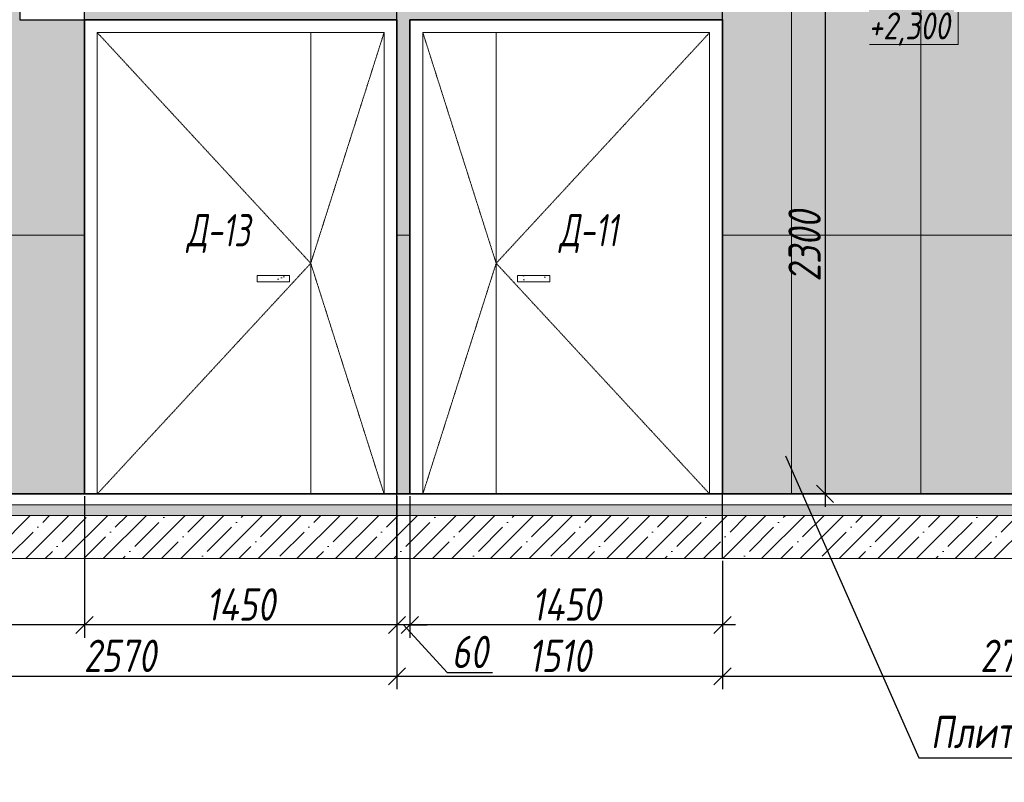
# Model space of a CAD drawing. Header units: millimetres. Extents: x -535184 to 178656, y -69521 to 68256.
# Tile 67 of 256: x -365399 to -360832, y 30158 to 33696. Entities that reach past the tile are written whole.
import ezdxf
from ezdxf import colors
from ezdxf.entities.mleader import LeaderData, LeaderLine
from ezdxf.math import Vec2, Vec3

# ---------------------------------------------------------------- set-up
doc = ezdxf.new("R2010")
doc.units = ezdxf.units.MM
doc.linetypes.add('( Hidden )', pattern=[0.375, 0.25, -0.125])
doc.linetypes.add('DASHDOT', pattern=[25.4, 12.7, -6.35, 0, -6.35])
doc.layers.get('Defpoints').update_dxf_attribs({"color": 31})
for name, color, linetype, lineweight in [('A-DETL-GENF', 7, 'Continuous', 5), ('dim_obm', 94, 'Continuous', 9), ('dim_razv', 93, 'DASHDOT', 9), ('Двери', 7, 'Continuous', 5), ('Отделка стен', 253, 'Continuous', 0)]:
    doc.layers.add(name, color=color, linetype=linetype, lineweight=lineweight)
doc.styles.add('fl_iso paper', font='isocpeur.ttf', dxfattribs={"width": 0.8, "oblique": 10})
doc.styles.add('In tre', font='isocpeur.ttf', dxfattribs={"width": 0.8, "oblique": 10})
doc.dimstyles.new('In tre 1_50', dxfattribs={"dimtxt": 150, "dimasz": 80, "dimexe": 60, "dimexo": 10, "dimgap": 20, "dimtad": 1, "dimdec": 0, "dimrnd": 5, "dimzin": 0, "dimdsep": 46, "dimtxsty": 'fl_iso paper', "dimblk": 'OBLIQUE', "dimcen": 0, "dimdle": 60, "dimadec": 0, "dimazin": 0, "dimtfac": 1, "dimtdec": 0, "dimtofl": 0, "dimtmove": 1, "dimatfit": 1, "dimfxl": 40, "dimtolj": 1, "dimtzin": 0, "dimarcsym": 1})
pattern_1 = [(352.5, (-488759.13, 20355.47), (100.42605, 107.2144), [0, -115.824, 0, -129.54, 0, -123.825]), (322.5, (-488759.13, 20355.47), (247.41986, 56.70328), [0, -62.484, 0, -104.394, 0, -40.005]), (282.5, (-488825.41, 20421.75), (168.0997, -167.48995), [0, -38.1, 0, -137.16, 0, -179.07]), (272.5, (-488825.4, 20421.75), (209.26523, -114.68433), [0, -19.05, 0, -89.916, 0, -102.87])]
pattern_2 = [(352.5, (-488699.13, 20355.47), (100.42605, 107.2144), [0, -115.824, 0, -129.54, 0, -123.825]), (322.5, (-488699.13, 20355.47), (247.41986, 56.70328), [0, -62.484, 0, -104.394, 0, -40.005]), (282.5, (-488765.41, 20421.75), (168.0997, -167.48995), [0, -38.1, 0, -137.16, 0, -179.07]), (272.5, (-488765.4, 20421.75), (209.26523, -114.68433), [0, -19.05, 0, -89.916, 0, -102.87])]

# ---------------------------------------------------------------- blocks, each defined once
blk = doc.blocks.new('*U12515')
at = {"layer": 'A-DETL-GENF'}
h = blk.add_hatch(dxfattribs=at)
h.set_pattern_fill('ANSI35', color=256, scale=10, style=0)
h.set_pattern_definition([(45, (9521.57, 8e-11), (-44.9013, 44.9013), []), (45, (9566.473, 8e-11), (-44.9013, 44.9013), [79.375, -15.875, 0, -15.875])])
h.paths.add_polyline_path([(0, -100), (9942, -100), (9942, -50), (0, -50)])
h = blk.add_hatch(dxfattribs=at)
h.set_pattern_fill('ANSI35', color=256, scale=20, style=0)
h.set_pattern_definition([(45, (9521.57, 8e-11), (-89.8026, 89.8026), []), (45, (9611.37, 8e-11), (-89.8026, 89.8026), [158.75, -31.75, 0, -31.75])])
h.paths.add_polyline_path([(0, -300), (9942, -300), (9942, -100), (0, -100)])
at = {"lineweight": 13}
blk.add_lwpolyline([(0, -50), (9942, -50), (9942, 0), (0, 0)], close=True, dxfattribs=at)
at = {"lineweight": 30}
blk.add_lwpolyline([(0, 0), (9942, 0)], dxfattribs=at)
at = {"layer": 'A-DETL-GENF'}
for points in [[(0, -100), (9942, -100), (9942, -50), (0, -50)], [(0, -300), (9942, -300), (9942, -100), (0, -100)]]:
    blk.add_lwpolyline(points, close=True, dxfattribs=at)
blk = doc.blocks.new('_Oblique')
at = {"color": 0, "linetype": 'ByBlock', "lineweight": -2}
blk.add_line((-0.5, -0.5), (0.5, 0.5), dxfattribs=at)
blk = doc.blocks.new('*D12145')
at = {"layer": 'Defpoints', "color": 0, "linetype": 'ByBlock', "transparency": 16777216}
for p in [(-366218.7, 31195.7), (-363648.7, 31195.7), (-363648.7, 30649.6)]:
    blk.add_point(p, dxfattribs=at)
at = {"layer": 'dim_razv', "color": 0, "linetype": 'ByBlock', "lineweight": -2, "transparency": 16777216}
for p, q in [((-366218.7, 31185.7), (-366218.7, 30589.6)), ((-363648.7, 31185.7), (-363648.7, 30589.6)), ((-366278.7, 30649.6), (-363588.7, 30649.6))]:
    blk.add_line(p, q, dxfattribs=at)
at = {"layer": 'dim_razv', "color": 0, "linetype": 'ByBlock', "lineweight": -2, "transparency": 16777216, "xscale": 80, "yscale": 80, "zscale": 80, "rotation": 180}
blk.add_blockref('_Oblique', (-366218.7, 30649.6), dxfattribs=at)
at = {"layer": 'dim_razv', "color": 0, "linetype": 'ByBlock', "lineweight": -2, "transparency": 16777216, "xscale": 80, "yscale": 80, "zscale": 80}
blk.add_blockref('_Oblique', (-363648.7, 30649.6), dxfattribs=at)
at = {"layer": 'dim_razv', "color": 0, "linetype": 'ByBlock', "transparency": 16777216, "insert": (-364933.7, 30744.6), "char_height": 150, "attachment_point": 5, "style": 'fl_iso paper'}
blk.add_mtext('\\A1;2570', dxfattribs=at)
blk = doc.blocks.new('*D12146')
at = {"layer": 'Defpoints', "color": 0, "linetype": 'ByBlock', "transparency": 16777216}
for p in [(-363648.7, 31195.7), (-362138.7, 31195.7), (-362138.7, 30649.6)]:
    blk.add_point(p, dxfattribs=at)
at = {"layer": 'dim_razv', "color": 0, "linetype": 'ByBlock', "lineweight": -2, "transparency": 16777216}
for p, q in [((-363648.7, 31185.7), (-363648.7, 30589.6)), ((-362138.7, 31185.7), (-362138.7, 30589.6)), ((-363708.7, 30649.6), (-362078.7, 30649.6))]:
    blk.add_line(p, q, dxfattribs=at)
at = {"layer": 'dim_razv', "color": 0, "linetype": 'ByBlock', "lineweight": -2, "transparency": 16777216, "xscale": 80, "yscale": 80, "zscale": 80, "rotation": 180}
blk.add_blockref('_Oblique', (-363648.7, 30649.6), dxfattribs=at)
at = {"layer": 'dim_razv', "color": 0, "linetype": 'ByBlock', "lineweight": -2, "transparency": 16777216, "xscale": 80, "yscale": 80, "zscale": 80}
blk.add_blockref('_Oblique', (-362138.7, 30649.6), dxfattribs=at)
at = {"layer": 'dim_razv', "color": 0, "linetype": 'ByBlock', "transparency": 16777216, "insert": (-362893.7, 30744.6), "char_height": 150, "attachment_point": 5, "style": 'fl_iso paper'}
blk.add_mtext('\\A1;1510', dxfattribs=at)
blk = doc.blocks.new('*D12147')
at = {"layer": 'Defpoints', "color": 0, "linetype": 'ByBlock', "transparency": 16777216}
for p in [(-362138.7, 31195.7), (-359418.7, 31195.7), (-359418.7, 30649.6)]:
    blk.add_point(p, dxfattribs=at)
at = {"layer": 'dim_razv', "color": 0, "linetype": 'ByBlock', "lineweight": -2, "transparency": 16777216}
for p, q in [((-362138.7, 31185.7), (-362138.7, 30589.6)), ((-359418.7, 31185.7), (-359418.7, 30589.6)), ((-362198.7, 30649.6), (-359358.7, 30649.6))]:
    blk.add_line(p, q, dxfattribs=at)
at = {"layer": 'dim_razv', "color": 0, "linetype": 'ByBlock', "lineweight": -2, "transparency": 16777216, "xscale": 80, "yscale": 80, "zscale": 80, "rotation": 180}
blk.add_blockref('_Oblique', (-362138.7, 30649.6), dxfattribs=at)
at = {"layer": 'dim_razv', "color": 0, "linetype": 'ByBlock', "lineweight": -2, "transparency": 16777216, "xscale": 80, "yscale": 80, "zscale": 80}
blk.add_blockref('_Oblique', (-359418.7, 30649.6), dxfattribs=at)
at = {"layer": 'dim_razv', "color": 0, "linetype": 'ByBlock', "transparency": 16777216, "insert": (-360778.7, 30744.6), "char_height": 150, "attachment_point": 5, "style": 'fl_iso paper'}
blk.add_mtext('\\A1;2720', dxfattribs=at)
blk = doc.blocks.new('*D12137')
at = {"layer": 'Defpoints', "color": 0, "linetype": 'ByBlock', "transparency": 16777216}
for p in [(-363588.7, 31495.7), (-362138.7, 31195.7), (-363588.7, 30887.7)]:
    blk.add_point(p, dxfattribs=at)
at = {"layer": 'dim_razv', "color": 0, "linetype": 'ByBlock', "lineweight": -2, "transparency": 16777216}
for p, q in [((-363588.7, 31485.7), (-363588.7, 30827.7)), ((-362138.7, 31185.7), (-362138.7, 30827.7)), ((-362078.7, 30887.7), (-363648.7, 30887.7))]:
    blk.add_line(p, q, dxfattribs=at)
at = {"layer": 'dim_razv', "color": 0, "linetype": 'ByBlock', "lineweight": -2, "transparency": 16777216, "xscale": 80, "yscale": 80, "zscale": 80, "rotation": 180}
blk.add_blockref('_Oblique', (-363588.7, 30887.7), dxfattribs=at)
at = {"layer": 'dim_razv', "color": 0, "linetype": 'ByBlock', "lineweight": -2, "transparency": 16777216, "xscale": 80, "yscale": 80, "zscale": 80}
blk.add_blockref('_Oblique', (-362138.7, 30887.7), dxfattribs=at)
at = {"layer": 'dim_razv', "color": 0, "linetype": 'ByBlock', "transparency": 16777216, "insert": (-362863.7, 30982.7), "char_height": 150, "attachment_point": 5, "style": 'fl_iso paper'}
blk.add_mtext('\\A1;1450', dxfattribs=at)
blk = doc.blocks.new('*D12138')
at = {"layer": 'Defpoints', "color": 0, "linetype": 'ByBlock', "transparency": 16777216}
for p in [(-363588.7, 31495.7), (-363648.7, 31445.7), (-363648.7, 30887.7)]:
    blk.add_point(p, dxfattribs=at)
at = {"layer": 'dim_razv', "color": 0, "linetype": 'ByBlock', "lineweight": -2, "transparency": 16777216}
for p, q in [((-363588.7, 31485.7), (-363588.7, 30827.7)), ((-363648.7, 31435.7), (-363648.7, 30827.7)), ((-363648.7, 30887.7), (-363728.7, 30887.7)), ((-363588.7, 30887.7), (-363648.7, 30887.7)), ((-363618.7, 30887.7), (-363416.1, 30667.7)), ((-363588.7, 30887.7), (-363508.7, 30887.7)), ((-363416.1, 30667.7), (-363205.7, 30667.7))]:
    blk.add_line(p, q, dxfattribs=at)
at = {"layer": 'dim_razv', "color": 0, "linetype": 'ByBlock', "lineweight": -2, "transparency": 16777216, "xscale": 80, "yscale": 80, "zscale": 80}
blk.add_blockref('_Oblique', (-363648.7, 30887.7), dxfattribs=at)
at = {"layer": 'dim_razv', "color": 0, "linetype": 'ByBlock', "lineweight": -2, "transparency": 16777216, "xscale": 80, "yscale": 80, "zscale": 80, "rotation": 180}
blk.add_blockref('_Oblique', (-363588.7, 30887.7), dxfattribs=at)
at = {"layer": 'dim_razv', "color": 0, "linetype": 'ByBlock', "transparency": 16777216, "insert": (-363310.9, 30762.7), "char_height": 150, "attachment_point": 5, "style": 'fl_iso paper'}
blk.add_mtext('\\A1;60', dxfattribs=at)
blk = doc.blocks.new('*D12139')
at = {"layer": 'Defpoints', "color": 0, "linetype": 'ByBlock', "transparency": 16777216}
for p in [(-365098.7, 31495.7), (-363648.7, 31495.7), (-365098.7, 30887.7)]:
    blk.add_point(p, dxfattribs=at)
at = {"layer": 'dim_razv', "color": 0, "linetype": 'ByBlock', "lineweight": -2, "transparency": 16777216}
for p, q in [((-365098.7, 31485.7), (-365098.7, 30827.7)), ((-363648.7, 31485.7), (-363648.7, 30827.7)), ((-363588.7, 30887.7), (-365158.7, 30887.7))]:
    blk.add_line(p, q, dxfattribs=at)
at = {"layer": 'dim_razv', "color": 0, "linetype": 'ByBlock', "lineweight": -2, "transparency": 16777216, "xscale": 80, "yscale": 80, "zscale": 80, "rotation": 180}
blk.add_blockref('_Oblique', (-365098.7, 30887.7), dxfattribs=at)
at = {"layer": 'dim_razv', "color": 0, "linetype": 'ByBlock', "lineweight": -2, "transparency": 16777216, "xscale": 80, "yscale": 80, "zscale": 80}
blk.add_blockref('_Oblique', (-363648.7, 30887.7), dxfattribs=at)
at = {"layer": 'dim_razv', "color": 0, "linetype": 'ByBlock', "transparency": 16777216, "insert": (-364373.7, 30982.7), "char_height": 150, "attachment_point": 5, "style": 'fl_iso paper'}
blk.add_mtext('\\A1;1450', dxfattribs=at)
blk = doc.blocks.new('*D12140')
at = {"layer": 'Defpoints', "color": 0, "linetype": 'ByBlock', "transparency": 16777216}
for p in [(-366218.7, 31495.7), (-365098.7, 31495.7), (-366218.7, 30887.7)]:
    blk.add_point(p, dxfattribs=at)
at = {"layer": 'dim_razv', "color": 0, "linetype": 'ByBlock', "lineweight": -2, "transparency": 16777216}
for p, q in [((-366218.7, 31485.7), (-366218.7, 30827.7)), ((-365098.7, 31485.7), (-365098.7, 30827.7)), ((-365038.7, 30887.7), (-366278.7, 30887.7))]:
    blk.add_line(p, q, dxfattribs=at)
at = {"layer": 'dim_razv', "color": 0, "linetype": 'ByBlock', "lineweight": -2, "transparency": 16777216, "xscale": 80, "yscale": 80, "zscale": 80, "rotation": 180}
blk.add_blockref('_Oblique', (-366218.7, 30887.7), dxfattribs=at)
at = {"layer": 'dim_razv', "color": 0, "linetype": 'ByBlock', "lineweight": -2, "transparency": 16777216, "xscale": 80, "yscale": 80, "zscale": 80}
blk.add_blockref('_Oblique', (-365098.7, 30887.7), dxfattribs=at)
at = {"layer": 'dim_razv', "color": 0, "linetype": 'ByBlock', "transparency": 16777216, "insert": (-365658.7, 30982.7), "char_height": 150, "attachment_point": 5, "style": 'fl_iso paper'}
blk.add_mtext('\\A1;1120', dxfattribs=at)
blk = doc.blocks.new('*D12038')
at = {"layer": 'Defpoints', "color": 0, "linetype": 'ByBlock', "transparency": 16777216}
for p in [(-362033.7, 33795.7), (-362033.7, 31495.7), (-361663.3, 31495.7)]:
    blk.add_point(p, dxfattribs=at)
at = {"layer": 'dim_razv', "color": 0, "linetype": 'ByBlock', "lineweight": -2, "transparency": 16777216}
for p, q in [((-361663.3, 33855.7), (-361663.3, 31435.7)), ((-362023.7, 33795.7), (-361603.3, 33795.7)), ((-362023.7, 31495.7), (-361603.3, 31495.7))]:
    blk.add_line(p, q, dxfattribs=at)
at = {"layer": 'dim_razv', "color": 0, "linetype": 'ByBlock', "lineweight": -2, "transparency": 16777216, "xscale": 80, "yscale": 80, "zscale": 80}
for p, rotation in [((-361663.3, 33795.7), 90), ((-361663.3, 31495.7), 270)]:
    blk.add_blockref('_Oblique', p, dxfattribs=dict(at, rotation=rotation))
at = {"layer": 'dim_razv', "color": 0, "linetype": 'ByBlock', "transparency": 16777216, "insert": (-361758.3, 32645.7), "char_height": 150, "attachment_point": 5, "rotation": 90, "style": 'fl_iso paper'}
blk.add_mtext('\\A1;2300', dxfattribs=at)

msp = doc.modelspace()

# ---------------------------------------------------------------- hatches: boundary and pattern name
at = {"layer": 'dim_razv', "true_color": 0xeceae4, "transparency": 33554687}
h = msp.add_hatch(dxfattribs=at)
h.set_pattern_fill('AR-SAND', color=254, scale=3, angle=315)
h.set_pattern_definition([(352.5, (120932.77, 76096.4), (100.426047, 107.214405), [0, -115.824, 0, -129.54, 0, -123.825]), (322.5, (120932.77, 76096.4), (247.419855, 56.70328), [0, -62.484, 0, -104.394, 0, -40.005]), (282.5, (120866.5, 76162.67), (168.099694, -167.489948), [0, -38.1, 0, -137.16, 0, -179.07]), (272.5, (120866.5, 76162.67), (209.265234, -114.68433), [0, -19.05, 0, -89.916, 0, -102.87])])
h.paths.add_polyline_path([(-367092.1, 33695.7), (-367092.1, 34041.8), (-365398.7, 34045.7), (-365398.7, 33695.7), (-365098.7, 33695.7), (-365098.7, 33845.7), (-360538.7, 33845.7), (-360538.7, 33695.7), (-360238.7, 33695.7), (-360238.7, 34045.7), (-357320.1, 34041.8), (-357320.1, 31495.7), (-366218.7, 31495.7), (-366218.7, 33695.7)])
h.paths.add_polyline_path([(-363588.7, 33695.7), (-362138.7, 33695.7), (-362138.7, 31495.7), (-363588.7, 31495.7)], flags=16)
h.paths.add_polyline_path([(-363648.7, 33695.7), (-365098.7, 33695.7), (-365098.7, 31495.7), (-363648.7, 31495.7)], flags=16)
h.paths.add_polyline_path([(-359418.7, 31495.7), (-357908.7, 31495.7), (-357903.4, 33696.6), (-359418.7, 33695.7)])
at = {"layer": 'dim_razv', "true_color": 0xcccccc}
h = msp.add_hatch(dxfattribs=at)
h.set_pattern_fill('AR-SAND', color=254, scale=3, angle=315)
h.set_pattern_definition(pattern_1)
h.paths.add_polyline_path([(-364147.9, 32509.1), (-364297.9, 32509.1), (-364297.9, 32479.1), (-364147.9, 32479.1)])
h = msp.add_hatch(dxfattribs=at)
h.set_pattern_fill('AR-SAND', color=254, scale=3, angle=315)
h.set_pattern_definition(pattern_1)
h.paths.add_polyline_path([(-364147.9, 32509.1), (-364297.9, 32509.1), (-364297.9, 32479.1), (-364147.9, 32479.1)])
h = msp.add_hatch(dxfattribs=at)
h.set_pattern_fill('AR-SAND', color=254, scale=3, angle=315)
h.set_pattern_definition(pattern_1)
h.paths.add_polyline_path([(-364147.9, 32509.1), (-364297.9, 32509.1), (-364297.9, 32479.1), (-364147.9, 32479.1)])
h = msp.add_hatch(dxfattribs=at)
h.set_pattern_fill('AR-SAND', color=254, scale=3, angle=315)
h.set_pattern_definition(pattern_1)
h.paths.add_polyline_path([(-364147.9, 32509.1), (-364297.9, 32509.1), (-364297.9, 32479.1), (-364147.9, 32479.1)])
h = msp.add_hatch(dxfattribs=at)
h.set_pattern_fill('AR-SAND', color=254, scale=3, angle=315)
h.set_pattern_definition(pattern_2)
h.paths.add_polyline_path([(-363089.6, 32509.1), (-362939.6, 32509.1), (-362939.6, 32479.1), (-363089.6, 32479.1)])
h = msp.add_hatch(dxfattribs=at)
h.set_pattern_fill('AR-SAND', color=254, scale=3, angle=315)
h.set_pattern_definition(pattern_2)
h.paths.add_polyline_path([(-363089.6, 32509.1), (-362939.6, 32509.1), (-362939.6, 32479.1), (-363089.6, 32479.1)])
h = msp.add_hatch(dxfattribs=at)
h.set_pattern_fill('AR-SAND', color=254, scale=3, angle=315)
h.set_pattern_definition(pattern_2)
h.paths.add_polyline_path([(-363089.6, 32509.1), (-362939.6, 32509.1), (-362939.6, 32479.1), (-363089.6, 32479.1)])
h = msp.add_hatch(dxfattribs=at)
h.set_pattern_fill('AR-SAND', color=254, scale=3, angle=315)
h.set_pattern_definition(pattern_2)
h.paths.add_polyline_path([(-363089.6, 32509.1), (-362939.6, 32509.1), (-362939.6, 32479.1), (-363089.6, 32479.1)])

# ---------------------------------------------------------------- linework, layer by layer
at = {"lineweight": 30}
for points in [[(-363648.7, 31195.7), (-363648.7, 35169.3)], [(-362138.7, 31195.7), (-362138.7, 35169.3)]]:
    msp.add_lwpolyline(points, dxfattribs=at)
msp.add_lwpolyline([(-367092.1, 33695.7), (-367092.1, 34041.8), (-365398.7, 34045.7), (-365398.7, 33695.7), (-365098.7, 33695.7), (-365098.7, 33845.7), (-360538.7, 33845.7), (-360538.7, 33695.7), (-360238.7, 33695.7), (-360238.7, 34045.7), (-357320.1, 34041.8), (-357320.1, 31495.7), (-366218.7, 31495.7), (-366218.7, 33695.7)], close=True)
at = {"lineweight": 35}
for points in [[(-363648.7, 33695.7), (-365098.7, 33695.7), (-365098.7, 31495.7), (-363648.7, 31495.7)], [(-363648.7, 33695.7), (-365098.7, 33695.7), (-365098.7, 31495.7), (-363648.7, 31495.7)], [(-363648.7, 33695.7), (-365098.7, 33695.7), (-365098.7, 31495.7), (-363648.7, 31495.7)], [(-363648.7, 33695.7), (-365098.7, 33695.7), (-365098.7, 31495.7), (-363648.7, 31495.7)], [(-363648.7, 33695.7), (-365098.7, 33695.7), (-365098.7, 31495.7), (-363648.7, 31495.7)], [(-363588.7, 33695.7), (-362138.7, 33695.7), (-362138.7, 31495.7), (-363588.7, 31495.7)], [(-363588.7, 33695.7), (-362138.7, 33695.7), (-362138.7, 31495.7), (-363588.7, 31495.7)], [(-363588.7, 33695.7), (-362138.7, 33695.7), (-362138.7, 31495.7), (-363588.7, 31495.7)], [(-363588.7, 33695.7), (-362138.7, 33695.7), (-362138.7, 31495.7), (-363588.7, 31495.7)], [(-363588.7, 33695.7), (-362138.7, 33695.7), (-362138.7, 31495.7), (-363588.7, 31495.7)]]:
    msp.add_lwpolyline(points, close=True, dxfattribs=at)
at = {"lineweight": 13}
for points in [[(-363708.7, 33635.7), (-365038.7, 33635.7), (-365038.7, 31495.7), (-363708.7, 31495.7)], [(-363708.7, 33635.7), (-365038.7, 33635.7), (-365038.7, 31495.7), (-363708.7, 31495.7)], [(-363708.7, 33635.7), (-365038.7, 33635.7), (-365038.7, 31495.7), (-363708.7, 31495.7)], [(-363708.7, 33635.7), (-365038.7, 33635.7), (-365038.7, 31495.7), (-363708.7, 31495.7)], [(-363708.7, 33635.7), (-365038.7, 33635.7), (-365038.7, 31495.7), (-363708.7, 31495.7)], [(-365038.7, 33635.7), (-363708.7, 33635.7), (-363708.7, 31495.7), (-365038.7, 31495.7)], [(-363528.7, 33635.7), (-362198.7, 33635.7), (-362198.7, 31495.7), (-363528.7, 31495.7)], [(-363528.7, 33635.7), (-362198.7, 33635.7), (-362198.7, 31495.7), (-363528.7, 31495.7)], [(-363528.7, 33635.7), (-362198.7, 33635.7), (-362198.7, 31495.7), (-363528.7, 31495.7)], [(-363528.7, 33635.7), (-362198.7, 33635.7), (-362198.7, 31495.7), (-363528.7, 31495.7)], [(-363528.7, 33635.7), (-362198.7, 33635.7), (-362198.7, 31495.7), (-363528.7, 31495.7)], [(-362198.7, 33635.7), (-363528.7, 33635.7), (-363528.7, 31495.7), (-362198.7, 31495.7)], [(-364147.9, 32509.1), (-364297.9, 32509.1), (-364297.9, 32479.1), (-364147.9, 32479.1)], [(-364147.9, 32509.1), (-364297.9, 32509.1), (-364297.9, 32479.1), (-364147.9, 32479.1)], [(-364147.9, 32509.1), (-364297.9, 32509.1), (-364297.9, 32479.1), (-364147.9, 32479.1)], [(-364147.9, 32509.1), (-364297.9, 32509.1), (-364297.9, 32479.1), (-364147.9, 32479.1)], [(-363089.6, 32509.1), (-362939.6, 32509.1), (-362939.6, 32479.1), (-363089.6, 32479.1)], [(-363089.6, 32509.1), (-362939.6, 32509.1), (-362939.6, 32479.1), (-363089.6, 32479.1)], [(-363089.6, 32509.1), (-362939.6, 32509.1), (-362939.6, 32479.1), (-363089.6, 32479.1)], [(-363089.6, 32509.1), (-362939.6, 32509.1), (-362939.6, 32479.1), (-363089.6, 32479.1)]]:
    msp.add_lwpolyline(points, close=True, dxfattribs=at)
at = {"linetype": '( Hidden )', "lineweight": 13, "ltscale": 10}
for points in [[(-365038.7, 33635.7), (-364048.7, 32565.7), (-365038.7, 31495.7)], [(-365038.7, 33635.7), (-364048.7, 32565.7), (-365038.7, 31495.7)], [(-365038.7, 33635.7), (-364048.7, 32565.7), (-365038.7, 31495.7)], [(-365038.7, 33635.7), (-364048.7, 32565.7), (-365038.7, 31495.7)], [(-363708.7, 33635.7), (-364048.7, 32565.7), (-363708.7, 31495.7)], [(-363708.7, 33635.7), (-364048.7, 32565.7), (-363708.7, 31495.7)], [(-363708.7, 33635.7), (-364048.7, 32565.7), (-363708.7, 31495.7)], [(-363708.7, 33635.7), (-364048.7, 32565.7), (-363708.7, 31495.7)], [(-363528.7, 33635.7), (-363188.7, 32565.7), (-363528.7, 31495.7)], [(-363528.7, 33635.7), (-363188.7, 32565.7), (-363528.7, 31495.7)], [(-363528.7, 33635.7), (-363188.7, 32565.7), (-363528.7, 31495.7)], [(-363528.7, 33635.7), (-363188.7, 32565.7), (-363528.7, 31495.7)], [(-362198.7, 33635.7), (-363188.7, 32565.7), (-362198.7, 31495.7)], [(-362198.7, 33635.7), (-363188.7, 32565.7), (-362198.7, 31495.7)], [(-362198.7, 33635.7), (-363188.7, 32565.7), (-362198.7, 31495.7)], [(-362198.7, 33635.7), (-363188.7, 32565.7), (-362198.7, 31495.7)]]:
    msp.add_lwpolyline(points, dxfattribs=at)
at = {"lineweight": 13}
for points in [[(-364048.7, 33635.7), (-364048.7, 31495.7)], [(-364048.7, 33635.7), (-364048.7, 31495.7)], [(-364048.7, 33635.7), (-364048.7, 31495.7)], [(-364048.7, 33635.7), (-364048.7, 31495.7)], [(-363188.7, 33635.7), (-363188.7, 31495.7)], [(-363188.7, 33635.7), (-363188.7, 31495.7)], [(-363188.7, 33635.7), (-363188.7, 31495.7)], [(-363188.7, 33635.7), (-363188.7, 31495.7)]]:
    msp.add_lwpolyline(points, dxfattribs=at)
at = {"layer": 'dim_obm', "color": 18, "true_color": 0x000000}
msp.add_lwpolyline([(-361045.6, 33795.7), (-361045.6, 33715.7), (-361045.6, 33580.3), (-361456.5, 33580.3)], dxfattribs=at)
at = {"layer": 'Отделка стен', "transparency": 33554687}
for points in [[(-365618.7, 33895.7), (-365618.7, 32695.7), (-365098.7, 32695.7), (-365098.7, 33695.7), (-365398.7, 33695.7), (-365398.7, 33895.7)], [(-362138.7, 33845.7), (-362138.7, 32695.7), (-361818.7, 32695.7), (-361818.7, 33845.7)], [(-361818.7, 33845.7), (-361818.7, 32695.7), (-361218.7, 32695.7), (-361218.7, 33845.7)], [(-361218.7, 33795.7), (-361218.7, 32695.7), (-360618.7, 32695.7), (-360618.7, 33795.7), (-360753.7, 33795.7), (-360753.7, 33795.7)], [(-365618.7, 32695.7), (-365618.7, 31495.7), (-365098.7, 31495.7), (-365098.7, 32695.7)], [(-362138.7, 32695.7), (-362138.7, 31495.7), (-361818.7, 31495.7), (-361818.7, 32695.7)], [(-361818.7, 32695.7), (-361818.7, 31495.7), (-361218.7, 31495.7), (-361218.7, 32695.7)], [(-361218.7, 32695.7), (-361218.7, 31495.7), (-360618.7, 31495.7), (-360618.7, 32695.7)]]:
    msp.add_lwpolyline(points, close=True, dxfattribs=at)
msp.add_lwpolyline([(-363588.7, 32695.7), (-363648.7, 32695.7)], dxfattribs=at)

# ---------------------------------------------------------------- block references
msp.add_blockref('*U12515', (-367092.1, 31495.7))

# ---------------------------------------------------------------- texts
at = {"layer": 'dim_obm', "color": 18, "true_color": 0x000000, "insert": (-361084, 33729.4), "char_height": 125, "attachment_point": 3, "line_spacing_factor": 0.666667, "style": 'fl_iso paper'}
msp.add_mtext('+2,300', dxfattribs=at)
at = {"layer": 'Двери', "lineweight": 0, "char_height": 150, "attachment_point": 5, "style": 'fl_iso paper'}
for s, insert in [('{\\W0.7;Д-13}', (-364477.3, 32703.5)), ('{\\W0.7;Д-11}', (-362760.1, 32703.5))]:
    msp.add_mtext_dynamic_manual_height_columns(s, width=190.261, gutter_width=1350, heights=[0], dxfattribs=dict(at, insert=insert))

# ---------------------------------------------------------------- dimensions: what is measured, and where the dimension line sits
at = {"layer": 'dim_razv', "color": 18, "linetype": 'ByBlock', "true_color": 0x000000}
dim = msp.add_linear_dim(base=(-361663.3, 31495.7), p1=(-362033.7, 33795.7), p2=(-362033.7, 31495.7), angle=90, dimstyle='In tre 1_50', dxfattribs=at)
dim.commit()
dim.dimension.update_dxf_attribs({"geometry": '*D12038', "text_midpoint": (-361758.3, 32645.7)})
for base, p1, p2, picture, middle in [((-366218.7, 30887.7), (-365098.7, 31495.7), (-366218.7, 31495.7), '*D12140', (-365658.7, 30982.7)), ((-365098.7, 30887.7), (-363648.7, 31495.7), (-365098.7, 31495.7), '*D12139', (-364373.7, 30982.7)), ((-363588.7, 30887.7), (-362138.7, 31195.7), (-363588.7, 31495.7), '*D12137', (-362863.7, 30982.7)), ((-363648.7, 30649.6), (-366218.7, 31195.7), (-363648.7, 31195.7), '*D12145', (-364933.7, 30744.6)), ((-362138.7, 30649.6), (-363648.7, 31195.7), (-362138.7, 31195.7), '*D12146', (-362893.7, 30744.6)), ((-359418.7, 30649.6), (-362138.7, 31195.7), (-359418.7, 31195.7), '*D12147', (-360778.7, 30744.6))]:
    dim = msp.add_linear_dim(base=base, p1=p1, p2=p2, dimstyle='In tre 1_50', dxfattribs=at)
    dim.commit()
    dim.dimension.update_dxf_attribs({"geometry": picture, "text_midpoint": middle})
dim = msp.add_linear_dim(base=(-363648.7, 30887.7), p1=(-363588.7, 31495.7), p2=(-363648.7, 31445.7), dimstyle='In tre 1_50', dxfattribs=at)
dim.commit()
dim.dimension.update_dxf_attribs({"geometry": '*D12138', "text_midpoint": (-363396.1, 30667.7), "dimtype": 160})

# ---------------------------------------------------------------- leaders
at = {"layer": 'dim_razv', "color": 0, "linetype": 'ByBlock'}
ml = msp.add_multileader_mtext('Standard', dxfattribs=at)
ml.set_content('Шкаф пожарный встроенный', style='In tre')
ml.set_leader_properties()
ml.build(insert=Vec2(0, 0))
ml.multileader.update_dxf_attribs({"text_left_attachment_type": 6, "text_right_attachment_type": 6, "dogleg_length": 1, "arrow_head_size": 0, "scale": 50})
ctx = ml.context
ctx.base_point, ctx.scale, ctx.char_height, ctx.arrow_head_size, ctx.landing_gap_size, ctx.plane_origin = Vec3(-420457.1, 30159.7), 50, 150, 0, 4.5, Vec3(-410150.9, 28492.7)
ctx.left_attachment, ctx.right_attachment = 6, 6
notes = []
notes.append((ctx, [(0, (1, 1, 0), (-418259.7, 30159.7), (-1, 0), 50, [(1, [(-417659.9, 31828.5)], 0, [])])]))
ctx.mtext.insert, ctx.mtext.width, ctx.mtext.defined_height, ctx.mtext.flow_direction = Vec3(-420452.6, 30354.7), 2509.515, 696.6, 5
ml = msp.add_multileader_mtext('Standard', dxfattribs=at)
ml.set_content('Шкаф пожарный встроенный', style='In tre')
ml.set_leader_properties()
ml.build(insert=Vec2(0, 0))
ml.multileader.update_dxf_attribs({"text_left_attachment_type": 6, "text_right_attachment_type": 6, "dogleg_length": 1, "arrow_head_size": 0, "scale": 50})
ctx = ml.context
ctx.base_point, ctx.scale, ctx.char_height, ctx.arrow_head_size, ctx.landing_gap_size, ctx.plane_origin = Vec3(-405907.1, 30159.7), 50, 150, 0, 4.5, Vec3(-395600.9, 28492.7)
ctx.left_attachment, ctx.right_attachment = 6, 6
notes.append((ctx, [(0, (1, 1, 0), (-403709.7, 30159.7), (-1, 0), 50, [(1, [(-403109.9, 31828.5)], 0, [])])]))
ctx.mtext.insert, ctx.mtext.width, ctx.mtext.defined_height, ctx.mtext.flow_direction = Vec3(-405902.6, 30354.7), 2509.515, 696.6, 5
ml = msp.add_multileader_mtext('Standard', dxfattribs=at)
ml.set_content('Розетка для уборочного \\Pинвентаря, в цвет стен', style='In tre')
ml.set_leader_properties()
ml.build(insert=Vec2(0, 0))
ml.multileader.update_dxf_attribs({"text_left_attachment_type": 6, "text_right_attachment_type": 6, "dogleg_length": 1, "arrow_head_size": 0, "scale": 50})
ctx = ml.context
ctx.base_point, ctx.scale, ctx.char_height, ctx.arrow_head_size, ctx.landing_gap_size, ctx.plane_origin = Vec3(-411981.6, 30413.7), 50, 150, 0, 4.5, Vec3(-411062.2, 30150.6)
ctx.left_attachment, ctx.right_attachment = 6, 6
notes.append((ctx, [(0, (1, 1, 0), (-410037, 30413.7), (-1, 0), 50, [(1, [(-409425.6, 31745.7)], 0, [])])]))
ctx.mtext.insert, ctx.mtext.width, ctx.mtext.defined_height, ctx.mtext.flow_direction = Vec3(-411977.1, 30608.7), 3060.297, 696.6, 5
ml = msp.add_multileader_mtext('Standard', dxfattribs=at)
ml.set_content('Плитка керамогранитная, настенная, размер плитки 600х1200мм, расположить вертикально', style='In tre')
ml.set_leader_properties()
ml.build(insert=Vec2(0, 0))
ml.multileader.update_dxf_attribs({"text_left_attachment_type": 6, "text_right_attachment_type": 6, "dogleg_length": 1, "arrow_head_size": 0, "scale": 50})
ctx = ml.context
ctx.base_point, ctx.scale, ctx.char_height, ctx.arrow_head_size, ctx.landing_gap_size, ctx.plane_origin = Vec3(-403072.3, 30271.1), 50, 150, 0, 4.5, Vec3(-397023.3, 30150.6)
ctx.left_attachment, ctx.right_attachment = 6, 6
notes.append((ctx, [(0, (1, 1, 0), (-400083, 30271.1), (-1, 0), 50, [(1, [(-399605.8, 31672.3)], 0, [])])]))
ctx.mtext.insert, ctx.mtext.width, ctx.mtext.defined_height, ctx.mtext.flow_direction = Vec3(-403067.8, 30466.1), 3060.297, 696.6, 5
ml = msp.add_multileader_mtext('Standard', dxfattribs=at)
ml.set_content('Плитка керамогранитная, настенная, размер плитки 600х1200мм, расположить вертикально', style='In tre')
ml.set_leader_properties()
ml.build(insert=Vec2(0, 0))
ml.multileader.update_dxf_attribs({"text_left_attachment_type": 6, "text_right_attachment_type": 6, "dogleg_length": 1, "arrow_head_size": 0, "scale": 50})
ctx = ml.context
ctx.base_point, ctx.scale, ctx.char_height, ctx.arrow_head_size, ctx.landing_gap_size, ctx.plane_origin = Vec3(-376412.7, 30271.1), 50, 150, 0, 4.5, Vec3(-374498.6, 30150.6)
ctx.left_attachment, ctx.right_attachment = 6, 6
notes.append((ctx, [(1, (1, 1, 0), (-376462.7, 30271.1), (1, 0), 50, [(1, [(-377081.2, 31672.3)], 0, [])])]))
ctx.mtext.insert, ctx.mtext.width, ctx.mtext.defined_height, ctx.mtext.flow_direction = Vec3(-376408.2, 30466.1), 3060.297, 696.6, 5
ml = msp.add_multileader_mtext('Standard', dxfattribs=at)
ml.set_content('Плитка керамогранитная, настенная, размер плитки 600х1200мм, расположить вертикально', style='In tre')
ml.set_leader_properties()
ml.build(insert=Vec2(0, 0))
ml.multileader.update_dxf_attribs({"text_left_attachment_type": 6, "text_right_attachment_type": 6, "dogleg_length": 1, "arrow_head_size": 0, "scale": 50})
ctx = ml.context
ctx.base_point, ctx.scale, ctx.char_height, ctx.arrow_head_size, ctx.landing_gap_size, ctx.plane_origin = Vec3(-361177.8, 30271.1), 50, 150, 0, 4.5, Vec3(-359093.7, 30150.6)
ctx.left_attachment, ctx.right_attachment = 6, 6
notes.append((ctx, [(1, (1, 1, 0), (-361227.8, 30271.1), (1, 0), 50, [(1, [(-361846.2, 31672.3)], 0, [])])]))
ctx.mtext.insert, ctx.mtext.width, ctx.mtext.defined_height, ctx.mtext.flow_direction = Vec3(-361173.3, 30466.1), 3060.297, 696.6, 5
ml = msp.add_multileader_mtext('Standard', dxfattribs=at)
ml.set_content('Решетка вентиляционная декоративная 700х550 в цвет стен', style='In tre')
ml.set_leader_properties()
ml.build(insert=Vec2(0, 0))
ml.multileader.update_dxf_attribs({"text_left_attachment_type": 6, "text_right_attachment_type": 6, "dogleg_length": 1, "arrow_head_size": 0, "scale": 50})
ctx = ml.context
ctx.base_point, ctx.scale, ctx.char_height, ctx.arrow_head_size, ctx.landing_gap_size, ctx.plane_origin = Vec3(-452684.1, 30313.4), 50, 150, 0, 4.5, Vec3(-444776.7, 28518.9)
ctx.left_attachment, ctx.right_attachment = 6, 6
notes.append((ctx, [(0, (1, 1, 0), (-449788.8, 30313.4), (-1, 0), 50, [(1, [(-448938.4, 31595.7)], 0, [])])]))
ctx.mtext.insert, ctx.mtext.width, ctx.mtext.defined_height, ctx.mtext.flow_direction = Vec3(-452679.6, 30508.4), 2996.732, 696.6, 5
ml = msp.add_multileader_mtext('Standard', dxfattribs=at)
ml.set_content('Зеркало на стене, выполнить в один уровень с отделкой стен', style='In tre')
ml.set_leader_properties()
ml.build(insert=Vec2(0, 0))
ml.multileader.update_dxf_attribs({"text_left_attachment_type": 6, "text_right_attachment_type": 6, "dogleg_length": 1, "arrow_head_size": 0, "scale": 50})
ctx = ml.context
ctx.base_point, ctx.scale, ctx.char_height, ctx.arrow_head_size, ctx.landing_gap_size, ctx.plane_origin = Vec3(-447338.5, 30308.4), 50, 150, 0, 4.5, Vec3(-439596.2, 28513.9)
ctx.left_attachment, ctx.right_attachment = 6, 6
notes.append((ctx, [(0, (1, 1, 0), (-444415.9, 30308.4), (-1, 0), 50, [(1, [(-443757.9, 31590.7)], 0, [])])]))
ctx.mtext.insert, ctx.mtext.width, ctx.mtext.defined_height, ctx.mtext.flow_direction = Vec3(-447334, 30503.4), 3043.138, 696.6, 5
ml = msp.add_multileader_mtext('Standard', dxfattribs=at)
ml.set_content('Решетка вентиляционная декоративная 700х550 в цвет стен', style='In tre')
ml.set_leader_properties()
ml.build(insert=Vec2(0, 0))
ml.multileader.update_dxf_attribs({"text_left_attachment_type": 6, "text_right_attachment_type": 6, "dogleg_length": 1, "arrow_head_size": 0, "scale": 50})
ctx = ml.context
ctx.base_point, ctx.scale, ctx.char_height, ctx.arrow_head_size, ctx.landing_gap_size, ctx.plane_origin = Vec3(-434170.8, 30313.4), 50, 150, 0, 4.5, Vec3(-430730.2, 28518.9)
ctx.left_attachment, ctx.right_attachment = 6, 6
notes.append((ctx, [(1, (1, 1, 0), (-434220.8, 30313.4), (1, 0), 50, [(1, [(-434891.8, 31595.7)], 0, [])])]))
ctx.mtext.insert, ctx.mtext.width, ctx.mtext.defined_height, ctx.mtext.flow_direction = Vec3(-434166.3, 30508.4), 2996.732, 696.6, 5
for ctx, leaders in notes:
    for number, flags, end, landing, length, lines in leaders:
        leader = LeaderData()
        leader.index, (leader.has_last_leader_line, leader.has_dogleg_vector, leader.attachment_direction) = number, flags
        leader.last_leader_point, leader.dogleg_vector, leader.dogleg_length = Vec3(end), Vec3(landing), length
        for number, points, colour, breaks in lines:
            line = LeaderLine()
            line.index, line.vertices, line.color, line.breaks = number, Vec3.list(points), colors.encode_raw_color(colour), breaks
            leader.lines.append(line)
        ctx.leaders.append(leader)

doc.saveas('drawing.dxf')
